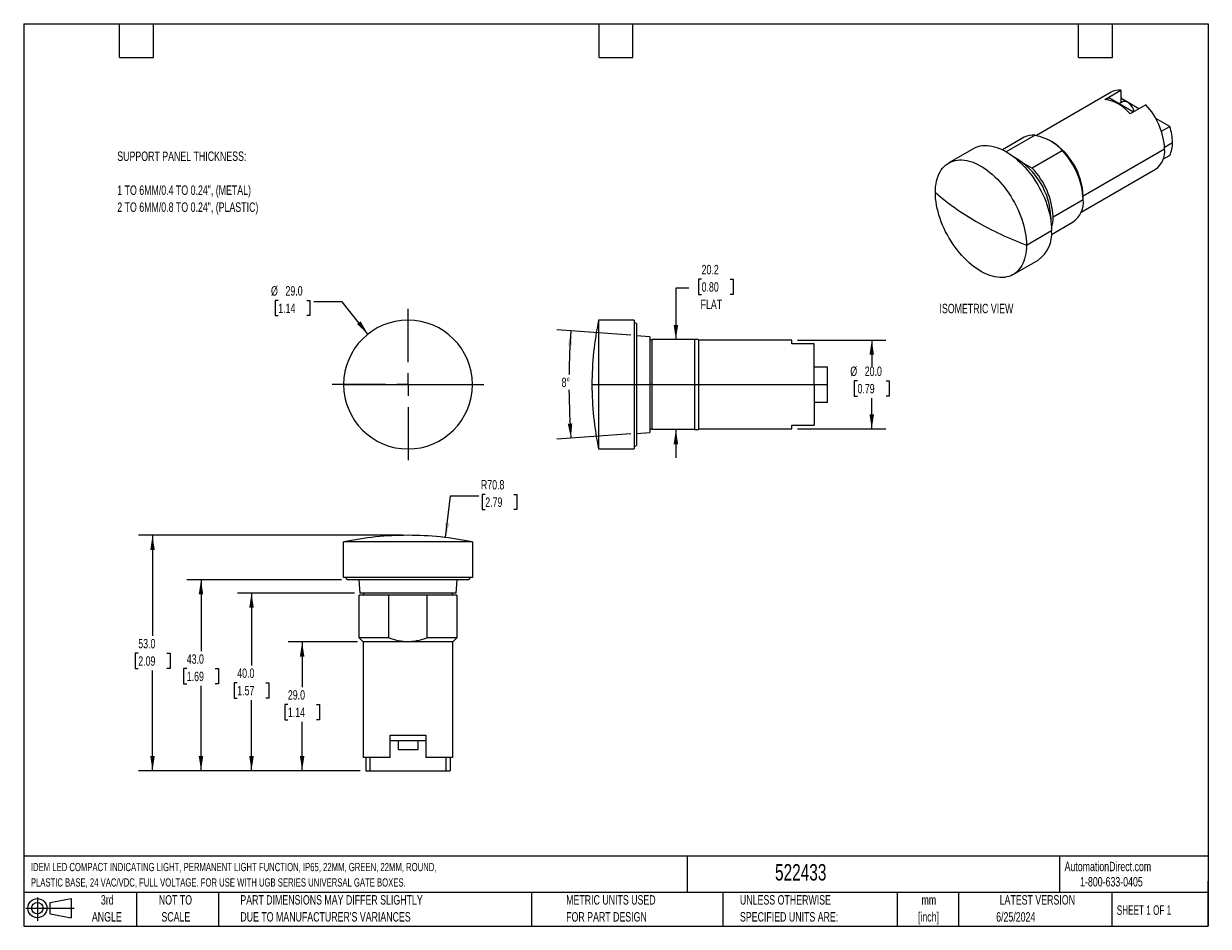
# Model space of a CAD drawing. Header units: millimetres. Extents: x 6 to 273, y 6 to 210.
import ezdxf

# ---------------------------------------------------------------- set-up
doc = ezdxf.new("R2010")
doc.units = ezdxf.units.MM
doc.linetypes.add('CENTERX2', pattern=[20.32, 12.7, -2.54, 2.54, -2.54])
doc.layers.add('CENTER', color=40, linetype='CENTERX2')
doc.layers.add('DIMENSIONS', color=140, linetype='Continuous', lineweight=25)
doc.layers.add('TEXT', color=140, linetype='Continuous', lineweight=25)
doc.styles.add('SLDTEXTSTYLE0', font='TXT', dxfattribs={"width": 0.7})
doc.styles.add('SLDTEXTSTYLE1', font='TXT', dxfattribs={"width": 0.65})
doc.dimstyles.new('SLDDIMSTYLE0', dxfattribs={"dimtxt": 2.158008, "dimasz": 3.302, "dimexe": 0, "dimexo": 0.0625, "dimgap": 0.539502, "dimtad": 0, "dimtih": 1, "dimtoh": 1, "dimrnd": 1e-09, "dimzin": 4, "dimdsep": 46, "dimtxsty": 'SLDTEXTSTYLE0', "dimsah": 1, "dimcen": 0, "dimadec": 0, "dimazin": 1, "dimtfac": 1, "dimtofl": 0, "dimtmove": 0, "dimatfit": 3, "dimfxl": 0, "dimfrac": 2, "dimtolj": 1, "dimtzin": 12, "dimarcsym": 0})
doc.dimstyles.new('SLDDIMSTYLE1', dxfattribs={"dimtxt": 2.158008, "dimasz": 3.302, "dimexe": 0, "dimexo": 0.0625, "dimgap": 0.539502, "dimtad": 0, "dimtih": 1, "dimtoh": 1, "dimdec": 4, "dimzin": 12, "dimdsep": 46, "dimtxsty": 'SLDTEXTSTYLE0', "dimsah": 1, "dimcen": 0.09, "dimadec": 0, "dimazin": 3, "dimtfac": 1, "dimtdec": 0, "dimtofl": 0, "dimtmove": 0, "dimatfit": 3, "dimfxl": 0, "dimfrac": 2, "dimtolj": 1, "dimtzin": 12, "dimarcsym": 0})
doc.dimstyles.new('SLDDIMSTYLE2', dxfattribs={"dimtxt": 2.158008, "dimasz": 3.302, "dimexe": 0, "dimexo": 0.0625, "dimgap": 0.539502, "dimtad": 0, "dimtih": 1, "dimtoh": 1, "dimrnd": 1e-09, "dimzin": 12, "dimdsep": 46, "dimtxsty": 'SLDTEXTSTYLE0', "dimsah": 1, "dimcen": 0.09, "dimadec": 0, "dimazin": 3, "dimtfac": 1, "dimtmove": 0, "dimatfit": 0, "dimfxl": 0, "dimfrac": 2, "dimtolj": 1, "dimtzin": 12, "dimarcsym": 0})
doc.dimstyles.new('SLDDIMSTYLE3', dxfattribs={"dimtxt": 2.158008, "dimasz": 3.302, "dimexe": 0, "dimexo": 0.0625, "dimgap": 0.539502, "dimtad": 0, "dimtih": 1, "dimtoh": 1, "dimrnd": 1e-09, "dimzin": 4, "dimdsep": 46, "dimtxsty": 'SLDTEXTSTYLE0', "dimsah": 1, "dimcen": 0.09, "dimadec": 0, "dimazin": 1, "dimtfac": 1, "dimtofl": 0, "dimtmove": 0, "dimatfit": 3, "dimfxl": 0, "dimfrac": 2, "dimtolj": 1, "dimtzin": 12, "dimarcsym": 0})
doc.dimstyles.new('SLDDIMSTYLE4', dxfattribs={"dimtxt": 2.158008, "dimasz": 3.302, "dimexe": 0, "dimexo": 0.0625, "dimgap": 0.539502, "dimtad": 0, "dimtih": 1, "dimtoh": 1, "dimrnd": 1e-09, "dimzin": 12, "dimdsep": 46, "dimtxsty": 'SLDTEXTSTYLE0', "dimsah": 1, "dimcen": 0, "dimadec": 0, "dimazin": 3, "dimtfac": 1, "dimtofl": 0, "dimtmove": 0, "dimatfit": 3, "dimfxl": 0, "dimfrac": 2, "dimtolj": 1, "dimtzin": 12, "dimarcsym": 0})

# ---------------------------------------------------------------- blocks, each defined once
blk = doc.blocks.new('Block11')
at = {"color": 7, "linetype": 'Continuous', "lineweight": 18}
for p, q in [((0, 2.88), (10.87, 2.88)), ((2.59, 5.31), (2.59, 0)), ((5.48, 4.17), (10.18, 5.03)), ((5.48, 1.6), (5.48, 4.17)), ((10.18, 5.03), (10.18, 0.73)), ((5.48, 1.6), (10.18, 0.73))]:
    blk.add_line(p, q, dxfattribs=at)
for radius in [2.15, 1.29]:
    blk.add_circle((2.59, 2.88), radius, dxfattribs=at)
blk = doc.blocks.new('Block12')
at = {"color": 7, "linetype": 'Continuous'}
blk.add_blockref('Block11', (0, 0), dxfattribs=at)
blk = doc.blocks.new('_D')
at = {"layer": 'DIMENSIONS'}
for p, q in [((63.66, 147.25), (62.94, 147.25)), ((62.94, 147.25), (62.94, 143.82)), ((70.07, 147.25), (70.8, 147.25)), ((70.8, 147.25), (70.8, 143.82)), ((78.05, 146.95), (71.7, 146.95)), ((83.85, 139.66), (78.05, 146.95)), ((62.94, 143.82), (63.66, 143.82)), ((70.8, 143.82), (70.07, 143.82))]:
    blk.add_line(p, q, dxfattribs=at)
blk.add_solid([(83.85, 139.66), (82.19, 142.56), (81.4, 141.92)], dxfattribs=at)
at = {"layer": 'DIMENSIONS', "char_height": 2.117, "attachment_point": 1, "style": 'SLDTEXTSTYLE0'}
for s, insert in [('%%c', (62.03, 150.46)), ('29.0', (65.29, 150.46)), ('1.14', (63.66, 146.55))]:
    blk.add_mtext(s, dxfattribs=dict(at, insert=insert))
blk = doc.blocks.new('SW_CENTERMARKSYMBOL_0')
at = {"layer": 'CENTER', "color": 0}
for p, q in [((0, 5.08), (0, 17.04)), ((-5.08, 0), (-17.04, 0)), ((0, 0), (-2.54, 0)), ((0, 0), (0, 2.54)), ((0, 0), (0, -2.54)), ((0, 0), (2.54, 0)), ((5.08, 0), (17.04, 0)), ((0, -5.08), (0, -17.04))]:
    blk.add_line(p, q, dxfattribs=at)
blk = doc.blocks.new('_D_1')
at = {"layer": 'DIMENSIONS'}
for p, q in [((143.01, 139.4), (126.39, 140.62)), ((143.01, 117.21), (126.39, 115.99))]:
    blk.add_line(p, q, dxfattribs=at)
for start, end in [(175.8058, 179.2168), (180.4066, 184.1942)]:
    blk.add_arc((294.28, 128.31), 165.17, start, end, dxfattribs=at)
for points in [[(129.56, 140.39), (128.84, 137.12), (129.85, 137.06)], [(129.56, 116.23), (129.85, 119.55), (128.84, 119.49)]]:
    blk.add_solid(points, dxfattribs=at)
at = {"layer": 'DIMENSIONS', "insert": (127.45, 129.86), "char_height": 2.117, "attachment_point": 1, "style": 'SLDTEXTSTYLE0'}
blk.add_mtext('8°', dxfattribs=at)
blk = doc.blocks.new('_D_2')
at = {"layer": 'DIMENSIONS'}
for p, q in [((158.97, 152.04), (158.25, 152.04)), ((158.25, 152.04), (158.25, 148.61)), ((165.39, 152.04), (166.11, 152.04)), ((166.11, 152.04), (166.11, 148.61)), ((156.08, 150.02), (153.18, 150.02)), ((153.18, 150.02), (153.18, 138.43)), ((158.25, 148.61), (158.97, 148.61)), ((166.11, 148.61), (165.39, 148.61)), ((153.18, 118.19), (153.18, 111.84))]:
    blk.add_line(p, q, dxfattribs=at)
for points in [[(153.18, 138.43), (153.69, 141.73), (152.67, 141.73)], [(153.18, 118.19), (152.67, 114.89), (153.69, 114.89)]]:
    blk.add_solid(points, dxfattribs=at)
at = {"layer": 'DIMENSIONS', "char_height": 2.117, "attachment_point": 1, "style": 'SLDTEXTSTYLE0'}
for s, insert in [('20.2', (158.97, 155.25)), ('0.80', (158.97, 151.34)), ('FLAT', (158.75, 147.43))]:
    blk.add_mtext(s, dxfattribs=dict(at, insert=insert))
blk = doc.blocks.new('_D_3')
at = {"layer": 'DIMENSIONS'}
for p, q in [((180.55, 138.31), (200.46, 138.31)), ((197.28, 138.31), (197.28, 132.46)), ((194.07, 129.15), (193.35, 129.15)), ((193.35, 129.15), (193.35, 125.72)), ((200.49, 129.15), (201.21, 129.15)), ((201.21, 129.15), (201.21, 125.72)), ((193.35, 125.72), (194.07, 125.72)), ((201.21, 125.72), (200.49, 125.72)), ((197.28, 118.31), (197.28, 125.24)), ((180.55, 118.31), (200.46, 118.31))]:
    blk.add_line(p, q, dxfattribs=at)
for points in [[(197.28, 138.31), (196.77, 135.01), (197.79, 135.01)], [(197.28, 118.31), (197.79, 121.61), (196.77, 121.61)]]:
    blk.add_solid(points, dxfattribs=at)
at = {"layer": 'DIMENSIONS', "char_height": 2.117, "attachment_point": 1, "style": 'SLDTEXTSTYLE0'}
for s, insert in [('%%c', (192.45, 132.37)), ('20.0', (195.7, 132.37)), ('0.79', (194.07, 128.45))]:
    blk.add_mtext(s, dxfattribs=dict(at, insert=insert))
blk = doc.blocks.new('_D_4')
at = {"layer": 'DIMENSIONS'}
for p, q in [((81.52, 70.37), (65.86, 70.37)), ((69.04, 70.37), (69.04, 60.2)), ((65.83, 56.29), (65.11, 56.29)), ((65.11, 56.29), (65.11, 52.86)), ((72.24, 56.29), (72.97, 56.29)), ((72.97, 56.29), (72.97, 52.86)), ((65.11, 52.86), (65.83, 52.86)), ((69.04, 41.37), (69.04, 52.38)), ((72.97, 52.86), (72.24, 52.86)), ((82.1, 41.37), (65.86, 41.37))]:
    blk.add_line(p, q, dxfattribs=at)
for points in [[(69.04, 70.37), (68.53, 67.07), (69.55, 67.07)], [(69.04, 41.37), (69.55, 44.67), (68.53, 44.67)]]:
    blk.add_solid(points, dxfattribs=at)
at = {"layer": 'DIMENSIONS', "char_height": 2.117, "attachment_point": 1, "style": 'SLDTEXTSTYLE0'}
for s, insert in [('29.0', (65.83, 59.5)), ('1.14', (65.83, 55.59))]:
    blk.add_mtext(s, dxfattribs=dict(at, insert=insert))
blk = doc.blocks.new('_D_5')
at = {"layer": 'DIMENSIONS'}
for p, q in [((80.82, 81.37), (54.46, 81.37)), ((57.64, 81.37), (57.64, 65.09)), ((54.43, 61.17), (53.71, 61.17)), ((53.71, 61.17), (53.71, 57.74)), ((60.84, 61.17), (61.57, 61.17)), ((61.57, 61.17), (61.57, 57.74)), ((53.71, 57.74), (54.43, 57.74)), ((57.64, 41.37), (57.64, 57.26)), ((61.57, 57.74), (60.84, 57.74)), ((82.1, 41.37), (54.46, 41.37))]:
    blk.add_line(p, q, dxfattribs=at)
for points in [[(57.64, 81.37), (57.13, 78.07), (58.15, 78.07)], [(57.64, 41.37), (58.15, 44.67), (57.13, 44.67)]]:
    blk.add_solid(points, dxfattribs=at)
at = {"layer": 'DIMENSIONS', "char_height": 2.117, "attachment_point": 1, "style": 'SLDTEXTSTYLE0'}
for s, insert in [('40.0', (54.43, 64.39)), ('1.57', (54.43, 60.47))]:
    blk.add_mtext(s, dxfattribs=dict(at, insert=insert))
blk = doc.blocks.new('_D_6')
at = {"layer": 'DIMENSIONS'}
for p, q in [((77.88, 84.37), (43.09, 84.37)), ((46.27, 84.37), (46.27, 68.29)), ((43.06, 64.37), (42.33, 64.37)), ((42.33, 64.37), (42.33, 60.94)), ((49.47, 64.37), (50.2, 64.37)), ((50.2, 64.37), (50.2, 60.94)), ((42.33, 60.94), (43.06, 60.94)), ((46.27, 41.37), (46.27, 60.46)), ((50.2, 60.94), (49.47, 60.94)), ((82.1, 41.37), (43.09, 41.37))]:
    blk.add_line(p, q, dxfattribs=at)
for points in [[(46.27, 84.37), (45.76, 81.07), (46.77, 81.07)], [(46.27, 41.37), (46.77, 44.67), (45.76, 44.67)]]:
    blk.add_solid(points, dxfattribs=at)
at = {"layer": 'DIMENSIONS', "char_height": 2.117, "attachment_point": 1, "style": 'SLDTEXTSTYLE0'}
for s, insert in [('43.0', (43.06, 67.58)), ('1.69', (43.06, 63.67))]:
    blk.add_mtext(s, dxfattribs=dict(at, insert=insert))
blk = doc.blocks.new('_D_7')
at = {"layer": 'DIMENSIONS'}
for p, q in [((91.6, 94.37), (32.18, 94.37)), ((35.35, 94.37), (35.35, 71.74)), ((32.15, 67.83), (31.42, 67.83)), ((31.42, 67.83), (31.42, 64.4)), ((38.56, 67.83), (39.29, 67.83)), ((39.29, 67.83), (39.29, 64.4)), ((31.42, 64.4), (32.15, 64.4)), ((39.29, 64.4), (38.56, 64.4)), ((35.35, 41.37), (35.35, 63.91)), ((82.1, 41.37), (32.18, 41.37))]:
    blk.add_line(p, q, dxfattribs=at)
for points in [[(35.35, 94.37), (34.85, 91.07), (35.86, 91.07)], [(35.35, 41.37), (35.86, 44.67), (34.85, 44.67)]]:
    blk.add_solid(points, dxfattribs=at)
at = {"layer": 'DIMENSIONS', "char_height": 2.117, "attachment_point": 1, "style": 'SLDTEXTSTYLE0'}
for s, insert in [('53.0', (32.15, 71.04)), ('2.09', (32.15, 67.13))]:
    blk.add_mtext(s, dxfattribs=dict(at, insert=insert))
blk = doc.blocks.new('_D_8')
at = {"layer": 'DIMENSIONS'}
for p, q in [((101.33, 93.86), (102.47, 103.29)), ((102.47, 103.29), (108.82, 103.29)), ((110.27, 103.59), (109.54, 103.59)), ((109.54, 103.59), (109.54, 100.17)), ((116.68, 103.59), (117.41, 103.59)), ((117.41, 103.59), (117.41, 100.17)), ((109.54, 100.17), (110.27, 100.17)), ((117.41, 100.17), (116.68, 100.17))]:
    blk.add_line(p, q, dxfattribs=at)
blk.add_solid([(101.33, 93.86), (102.23, 97.08), (101.22, 97.2)], dxfattribs=at)
at = {"layer": 'DIMENSIONS', "char_height": 2.117, "attachment_point": 1, "style": 'SLDTEXTSTYLE0'}
for s, insert in [('R70.8', (109.29, 106.81)), ('2.79', (110.27, 102.89))]:
    blk.add_mtext(s, dxfattribs=dict(at, insert=insert))

msp = doc.modelspace()

# ---------------------------------------------------------------- linework, layer by layer
for p, q in [((251.14939, 194.09797), (234.34212, 184.39534)), ((249.78502, 192.51299), (253.32055, 194.55401)), ((249.98581, 192.49405), (250.63355, 192.86799)), ((256.1736, 189.66978), (250.63355, 192.86799)), ((253.32055, 194.55401), (253.32055, 191.71018)), ((257.44582, 190.40422), (253.32055, 192.78568)), ((253.75128, 191.95884), (252.97985, 191.5135)), ((258.97741, 191.28838), (255.44187, 189.24736)), ((264.36333, 186.41082), (261.19907, 188.23751)), ((234.06526, 184.47183), (227.56026, 180.71657)), ((262.50735, 185.33939), (264.36333, 186.41082)), ((220.26175, 181.46292), (214.60489, 178.19729)), ((231.61411, 183.97516), (226.7356, 181.15886)), ((237.76536, 183.05424), (237.73708, 183.07057)), ((263.21162, 181.75878), (264.98782, 182.78415)), ((240.16208, 180.95221), (233.38799, 177.04161)), ((244.89162, 170.77466), (263.22005, 181.35544)), ((264.36333, 179.8785), (262.8684, 179.01549)), ((231.29479, 178.24999), (233.38799, 177.04161)), ((244.40473, 167.11098), (261.14857, 176.77699)), ((244.89184, 169.95838), (244.89184, 170.70948)), ((238.11776, 166.04779), (244.89184, 169.95838)), ((237.49167, 165.85527), (237.60864, 165.93349)), ((232.10735, 159.72062), (237.76421, 162.98626)), ((237.7347, 162.10578), (242.61322, 164.92209)), ((229.10371, 153.08187), (234.76057, 156.34751)), ((143.78085, 142.80705), (135.78085, 142.80705)), ((135.78085, 142.80705), (135.78085, 128.30705)), ((143.78085, 142.80705), (143.78085, 128.30705)), ((144.28085, 142.02705), (143.78085, 142.30705)), ((144.28085, 142.02705), (144.28085, 128.30705)), ((147.28085, 139.08705), (144.28085, 139.30705)), ((147.28085, 139.08705), (147.28085, 128.30705)), ((147.78085, 138.30705), (147.28085, 138.30705)), ((147.78085, 138.42705), (147.78085, 128.30705)), ((157.36085, 138.42705), (147.78085, 138.42705)), ((157.36085, 138.42705), (157.36085, 128.30705)), ((158.28085, 138.38705), (158.24085, 138.42705)), ((158.28085, 138.38705), (158.28085, 128.30705)), ((179.28085, 138.30705), (158.28085, 138.30705)), ((179.28085, 137.4722), (179.28085, 138.30705)), ((184.28085, 137.4722), (179.28085, 137.4722)), ((184.28085, 128.30705), (184.28085, 137.4722)), ((184.28085, 132.30705), (187.28085, 132.30705)), ((187.28085, 128.30705), (187.28085, 132.30705)), ((78.37488, 128.30705), (92.87488, 128.30705)), ((92.87488, 128.30705), (107.37488, 128.30705)), ((134.28085, 128.30705), (135.78085, 128.30705)), ((135.78085, 128.30705), (135.78085, 113.80705)), ((135.78085, 128.30705), (143.78085, 128.30705)), ((143.78085, 128.30705), (143.78085, 113.80705)), ((143.78085, 128.30705), (144.28085, 128.30705)), ((144.28085, 128.30705), (144.28085, 114.58705)), ((144.28085, 128.30705), (147.28085, 128.30705)), ((147.28085, 128.30705), (147.28085, 117.52705)), ((147.78085, 128.30705), (147.28085, 128.30705)), ((147.78085, 128.30705), (157.36085, 128.30705)), ((147.78085, 128.30705), (147.78085, 118.18705)), ((157.36085, 128.30705), (158.28085, 128.30705)), ((157.36085, 128.30705), (157.36085, 118.18705)), ((158.28085, 128.30705), (158.28085, 118.22705)), ((158.28085, 128.30705), (184.28085, 128.30705)), ((184.28085, 128.30705), (184.28085, 119.14189)), ((184.28085, 128.30705), (187.28085, 128.30705)), ((187.28085, 124.30705), (187.28085, 128.30705)), ((187.28085, 124.30705), (184.28085, 124.30705)), ((144.28085, 117.30705), (147.28085, 117.52705)), ((147.28085, 118.30705), (147.78085, 118.30705)), ((157.36085, 118.18705), (147.78085, 118.18705)), ((158.24085, 118.18705), (158.28085, 118.22705)), ((158.28085, 118.30705), (179.28085, 118.30705)), ((179.28085, 119.14189), (184.28085, 119.14189)), ((179.28085, 118.30705), (179.28085, 119.14189)), ((135.78085, 113.80705), (143.78085, 113.80705)), ((143.78085, 114.30705), (144.28085, 114.58705)), ((107.37488, 92.86924), (78.37488, 92.86924)), ((78.37488, 84.86924), (78.37488, 92.86924)), ((107.37488, 92.86924), (107.37488, 84.86924)), ((107.37488, 84.86924), (78.37488, 84.86924)), ((79.15488, 84.36924), (78.87488, 84.86924)), ((106.59488, 84.36924), (79.15488, 84.36924)), ((82.09488, 81.36924), (81.87488, 84.36924)), ((103.87488, 84.36924), (103.65488, 81.36924)), ((106.87488, 84.86924), (106.59488, 84.36924)), ((81.87488, 71.28924), (81.87488, 80.86924)), ((88.56377, 80.86924), (81.87488, 80.86924)), ((103.65488, 81.36924), (82.09488, 81.36924)), ((82.87488, 81.36924), (82.87488, 80.86924)), ((88.56377, 71.28924), (88.56377, 80.86924)), ((97.18598, 80.86924), (88.56377, 80.86924)), ((103.87488, 80.86924), (97.18598, 80.86924)), ((97.18598, 71.28924), (97.18598, 80.86924)), ((102.87488, 80.86924), (102.87488, 81.36924)), ((103.87488, 80.86924), (103.87488, 71.28924)), ((82.79488, 70.36924), (81.87488, 71.28924)), ((88.56377, 71.28924), (81.87488, 71.28924)), ((102.95488, 70.36924), (82.79488, 70.36924)), ((82.87488, 44.36924), (82.87488, 70.36924)), ((103.87488, 71.28924), (97.18598, 71.28924)), ((102.87488, 70.36924), (102.87488, 44.36924)), ((103.87488, 71.28924), (102.95488, 70.36924)), ((88.87488, 49.36924), (96.87488, 49.36924)), ((88.87488, 44.36924), (88.87488, 49.36924)), ((88.87488, 48.16924), (96.87488, 48.16924)), ((90.62488, 48.16924), (90.62488, 46.16924)), ((95.12488, 46.16924), (95.12488, 48.16924)), ((96.87488, 49.36924), (96.87488, 44.36924)), ((90.62488, 46.16924), (95.12488, 46.16924)), ((88.87488, 44.36924), (82.87488, 44.36924)), ((83.37488, 44.36924), (83.37488, 41.36924)), ((84.25803, 44.36924), (84.25803, 41.36924)), ((102.87488, 44.36924), (96.87488, 44.36924)), ((101.49172, 41.36924), (101.49172, 44.36924)), ((102.37488, 44.36924), (102.37488, 41.36924)), ((83.37488, 41.36924), (84.25803, 41.36924)), ((84.25803, 41.36924), (101.49172, 41.36924)), ((101.49172, 41.36924), (102.37488, 41.36924))]:
    msp.add_line(p, q)
at = {"flags": 128}
for points in [[(256.36929, 189.78275), (256.30962, 189.97986), (256.19073, 190.2863), (256.04247, 190.58657), (255.86816, 190.87397), (255.67168, 191.14207), (255.45744, 191.38489), (255.23022, 191.597), (254.99508, 191.77367), (254.75729, 191.91094), (254.52216, 192.00576), (254.29494, 192.05599), (254.08069, 192.06053), (253.88422, 192.01927), (253.75128, 191.95884)], [(220.26175, 181.46292), (220.36542, 181.52109), (220.79684, 181.72926), (221.25015, 181.89561), (221.72389, 182.01959), (222.21651, 182.10079), (222.72639, 182.13894), (223.25189, 182.13394), (223.79127, 182.08578), (224.34279, 181.99463), (224.90464, 181.86079), (225.475, 181.68469), (226.052, 181.4669), (226.63375, 181.20814), (227.21837, 180.90925), (227.80394, 180.57121), (228.38856, 180.19511), (228.97032, 179.78219), (229.54731, 179.33379), (230.11767, 178.85137), (230.67952, 178.33651), (231.23104, 177.79089), (231.77043, 177.21629), (232.29592, 176.61458), (232.8058, 175.98772), (233.29842, 175.33775), (233.77216, 174.66681), (234.22548, 173.97708), (234.65689, 173.2708), (235.065, 172.55028), (235.44847, 171.81787), (235.80605, 171.07596), (236.13657, 170.32697), (236.43896, 169.57334), (236.71223, 168.81754), (236.95548, 168.06202), (237.16793, 167.30925), (237.34888, 166.56168), (237.49775, 165.82176), (237.61404, 165.0919), (237.69737, 164.37448), (237.74748, 163.67183), (237.76421, 162.98626)], [(211.60125, 171.55854), (211.61798, 172.22481), (211.66809, 172.8696), (211.75142, 173.49081), (211.86771, 174.0864), (212.01657, 174.65445), (212.19753, 175.19309), (212.40998, 175.70057), (212.65323, 176.17523), (212.9265, 176.61553), (213.22889, 177.02003), (213.55941, 177.3874), (213.91699, 177.71646), (214.30046, 178.00613), (214.70857, 178.25545), (215.13998, 178.46363), (215.5933, 178.62998), (216.06704, 178.75395), (216.55965, 178.83515), (217.06954, 178.87331), (217.59503, 178.8683), (218.13442, 178.82015), (218.68594, 178.729), (219.24779, 178.59515), (219.81814, 178.41905), (220.39514, 178.20127), (220.9769, 177.94251), (221.56152, 177.64362), (222.14709, 177.30557), (222.73171, 176.92948), (223.31346, 176.51656), (223.89046, 176.06816), (224.46082, 175.58574), (225.02267, 175.07088), (225.57419, 174.52526), (226.11357, 173.95066), (226.63907, 173.34894), (227.14895, 172.72208), (227.64157, 172.07212), (228.1153, 171.40118), (228.56862, 170.71144), (229.00004, 170.00516), (229.40814, 169.28464), (229.79161, 168.55224), (230.14919, 167.81033), (230.47972, 167.06134), (230.7821, 166.30771), (231.05537, 165.55191), (231.29863, 164.79638), (231.51108, 164.04362), (231.69203, 163.29605), (231.84089, 162.55613), (231.95718, 161.82627), (232.04052, 161.10884), (232.09063, 160.4062), (232.10735, 159.72062)], [(232.10735, 159.72062), (232.09063, 159.05435), (232.04052, 158.40956), (231.95718, 157.78836), (231.84089, 157.19276), (231.69203, 156.62471), (231.51108, 156.08607), (231.29863, 155.57859), (231.05537, 155.10393), (230.7821, 154.66363), (230.47972, 154.25913), (230.14919, 153.89176), (229.79161, 153.5627), (229.40814, 153.27304), (229.00004, 153.02371), (228.56862, 152.81553), (228.1153, 152.64918), (227.64157, 152.52521), (227.14895, 152.44401), (226.63907, 152.40585), (226.11357, 152.41086), (225.57419, 152.45901), (225.02267, 152.55016), (224.46082, 152.68401), (223.89046, 152.86011), (223.31346, 153.0779), (222.73171, 153.33666), (222.14709, 153.63555), (221.56152, 153.97359), (220.9769, 154.34969), (220.39514, 154.76261), (219.81814, 155.21101), (219.24779, 155.69342), (218.68594, 156.20828), (218.13442, 156.7539), (217.59503, 157.32851), (217.06954, 157.93022), (216.55965, 158.55708), (216.06704, 159.20704), (215.5933, 159.87798), (215.13998, 160.56772), (214.70857, 161.274), (214.30046, 161.99452), (213.91699, 162.72693), (213.55941, 163.46884), (213.22889, 164.21782), (212.9265, 164.97145), (212.65323, 165.72726), (212.40998, 166.48278), (212.19753, 167.23555), (212.01657, 167.98311), (211.86771, 168.72303), (211.75142, 169.45289), (211.66809, 170.17032), (211.61798, 170.87296), (211.60125, 171.55854)], [(237.60864, 165.93349), (237.59232, 165.36721), (237.58687, 165.28119)]]:
    msp.add_lwpolyline(points, dxfattribs=at)
for centre, radius, start, end in [((248.29392, 183.39772), 9.23643, 39.2957075, 80.7096691), ((252.9674, 190.83904), 3.73172, 84.5695832, 119.1551707), ((247.66761, 180.5851), 15.5715, 2.835629, 43.4217598), ((233.62378, 180.35385), 4.14158, 83.8807913, 119.028244), ((253.15523, 182.61377), 11.83382, 0.8249664, 18.7152221), ((229.44171, 170.0197), 15.46553, 2.5563023, 57.4383212), ((258.7086, 182.61375), 6.28153, 334.1864419, 1.5544786), ((221.35213, 165.31106), 16.26842, 2.1926813, 60.3038895), ((227.81328, 169.12518), 17.09887, 2.7930506, 43.7636366), ((258.25028, 180.84613), 4.9958, 305.460857, 5.8513234), ((221.0392, 165.21458), 17.09887, 2.7930506, 43.7636366), ((248.90245, 214.32336), 56.74689, 228.9037542, 240.3080524), ((239.47664, 169.37482), 5.44656, 305.1615282, 6.1506522), ((230.10335, 165.93309), 8.01522, 342.6336783, 0.8199075), ((259.11431, 232.01273), 77.17204, 240.2272311, 249.5152686), ((230.51368, 162.26782), 7.28603, 305.6534003, 5.6587801), ((92.87488, 128.30705), 14.5, 0, 180), ((205.11419, 128.30705), 70.83333, 168.1877178, 180), ((92.87488, 128.30705), 14.5, 180, 0), ((205.11419, 128.30705), 70.83333, 180, 191.8122822), ((92.87488, 23.5359), 70.83333, 90, 101.8122822), ((92.87488, 23.5359), 70.83333, 78.1877178, 90)]:
    msp.add_arc(centre, radius, start, end)
for points, knots in [([(234.06526, 184.47183), (234.74623, 184.30009), (235.39889, 184.10317), (236.32113, 183.75729), (236.61907, 183.63357), (237.19367, 183.36719), (237.47172, 183.22372), (238.2613, 182.76803), (238.71913, 182.43627), (239.51985, 181.72588), (239.86429, 181.34571), (240.16208, 180.95221)], [0, 0, 0, 0, 0.25, 0.25, 0.375, 0.375, 0.5, 0.5, 0.75, 0.75, 1, 1, 1, 1]), ([(158.23334, 138.42705), (158.22994, 138.42705), (158.22236, 138.42705), (158.09438, 138.42705), (157.87331, 138.42705), (157.61514, 138.42705), (157.42699, 138.42705), (157.36085, 138.42705)], [0, 0, 0, 0, 0.182853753, 0.40797831, 0.640822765, 0.873739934, 1, 1, 1, 1]), ([(157.36085, 118.18705), (157.4816, 118.18705), (157.72305, 118.18705), (157.99738, 118.18705), (158.17444, 118.18705), (158.25154, 118.18705), (158.23568, 118.18705), (158.23334, 118.18705)], [0, 0, 0, 0, 0.235891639, 0.47171028, 0.714762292, 0.957753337, 1, 1, 1, 1]), ([(97.18598, 71.28924), (96.4941, 71.01808), (95.7914, 70.79777), (94.71561, 70.56931), (94.35339, 70.51019), (93.62081, 70.43016), (93.24846, 70.40929), (92.13198, 70.40913), (91.40188, 70.49176), (89.96556, 70.79571), (89.25633, 71.01781), (88.56377, 71.28924)], [0, 0, 0, 0, 0.25, 0.25, 0.375, 0.375, 0.5, 0.5, 0.75, 0.75, 1, 1, 1, 1])]:
    msp.add_open_spline(points, degree=3, knots=knots)
at = {"layer": 'TEXT'}
for p, q in [((6.35, 209.55), (273.05, 209.55)), ((6.35, 209.55), (6.35, 6.35)), ((27.94, 201.93), (27.94, 209.55)), ((35.56, 201.93), (35.56, 209.55)), ((135.89, 201.93), (135.89, 209.55)), ((143.51, 201.93), (143.51, 209.55)), ((243.84, 201.93), (243.84, 209.55)), ((251.46, 201.93), (251.46, 209.55)), ((273.05, 209.55), (273.05, 6.35)), ((27.94, 201.93), (35.56, 201.93)), ((135.89, 201.93), (143.51, 201.93)), ((243.84, 201.93), (251.46, 201.93)), ((273.05, 22.12611), (6.35, 22.12611)), ((155.7589, 22.12611), (155.7589, 13.97)), ((239.57538, 22.12611), (239.57538, 13.97)), ((273.05, 6.35), (273.05, 16.51)), ((273.05, 13.97), (6.35, 13.97)), ((31.75, 13.97), (31.75, 6.35)), ((50.21163, 13.97), (50.21163, 6.35)), ((120.64648, 13.97), (120.64648, 6.35)), ((163.78018, 13.97), (163.78018, 6.35)), ((203.0243, 13.97), (203.0243, 6.35)), ((216.8121, 13.97), (216.8121, 6.35)), ((251.34875, 13.97), (251.34875, 6.35)), ((6.35, 6.35), (273.05, 6.35))]:
    msp.add_line(p, q, dxfattribs=at)

# ---------------------------------------------------------------- block references
at = {"layer": 'CENTER'}
msp.add_blockref('SW_CENTERMARKSYMBOL_0', (92.87488, 128.30705), dxfattribs=at)
at = {"layer": 'TEXT'}
msp.add_blockref('Block12', (6.83794, 7.55386), dxfattribs=at)

# ---------------------------------------------------------------- texts
at = {"color": 179, "linetype": 'Continuous', "lineweight": 18, "char_height": 2.1166667, "attachment_point": 1, "style": 'SLDTEXTSTYLE0'}
for s, insert in [('AutomationDirect.com', (240.69496, 20.87653)), ('1-800-633-0405', (244.19158, 17.43702))]:
    msp.add_mtext(s, dxfattribs=dict(at, insert=insert))
at = {"layer": 'DIMENSIONS', "char_height": 2.1166667, "attachment_point": 1, "style": 'SLDTEXTSTYLE0'}
for s, insert in [('SUPPORT PANEL THICKNESS:', (27.41958, 180.775)), ('1 TO 6MM/0.4 TO 0.24", (METAL)', (27.41958, 173.13056)), ('2 TO 6MM/0.8 TO 0.24", (PLASTIC)', (27.41958, 169.30833)), ('ISOMETRIC VIEW', (212.53299, 146.48945))]:
    msp.add_mtext(s, dxfattribs=dict(at, insert=insert))
at = {"layer": 'TEXT'}
for s, insert, char_height, attachment_point, style in [('IDEM LED COMPACT INDICATING LIGHT, PERMANENT LIGHT FUNCTION, IP65, 22MM, GREEN, 22MM, ROUND,', (7.96573, 20.62023), 1.8520833, 1, 'SLDTEXTSTYLE0'), ('522433', (175.5018, 20.36438), 3.704167, 1, 'SLDTEXTSTYLE0'), ('PLASTIC BASE, 24 VAC/VDC, FULL VOLTAGE. FOR USE WITH UGB SERIES UNIVERSAL GATE BOXES.', (7.96573, 17.15078), 1.8520833, 1, 'SLDTEXTSTYLE0'), ('3rd', (25.16245, 13.36399), 2.116667, 2, 'SLDTEXTSTYLE0'), ('NOT TO', (40.51577, 13.36399), 2.116667, 2, 'SLDTEXTSTYLE0'), ('PART DIMENSIONS MAY DIFFER SLIGHTLY', (55.11928, 13.36399), 2.1166667, 1, 'SLDTEXTSTYLE0'), ('METRIC UNITS USED', (128.47837, 13.36399), 2.1166667, 1, 'SLDTEXTSTYLE0'), ('UNLESS OTHERWISE', (167.60791, 13.36399), 2.1166667, 1, 'SLDTEXTSTYLE0'), ('LATEST VERSION', (234.55213, 13.36399), 2.1166667, 2, 'SLDTEXTSTYLE0'), ('mm', (210.13037, 13.36129), 2.116667, 2, 'SLDTEXTSTYLE0'), ('SHEET 1 OF 1', (252.44129, 11.05149), 2.1166667, 1, 'SLDTEXTSTYLE1'), ('ANGLE', (25.06495, 9.54177), 2.116667, 2, 'SLDTEXTSTYLE0'), ('SCALE', (40.61205, 9.54177), 2.116667, 2, 'SLDTEXTSTYLE0'), ("DUE TO MANUFACTURER'S VARIANCES", (55.11928, 9.54177), 2.1166667, 1, 'SLDTEXTSTYLE0'), ('FOR PART DESIGN', (128.47837, 9.54177), 2.1166667, 1, 'SLDTEXTSTYLE0'), ('SPECIFIED UNITS ARE:', (167.60791, 9.54177), 2.1166667, 1, 'SLDTEXTSTYLE0'), ('[inch]', (210.04659, 9.53907), 2.116667, 2, 'SLDTEXTSTYLE0'), ('6/25/2024', (229.70149, 9.52754), 2.116667, 2, 'SLDTEXTSTYLE0')]:
    msp.add_mtext(s, dxfattribs=dict(at, insert=insert, char_height=char_height, attachment_point=attachment_point, style=style))

# ---------------------------------------------------------------- dimensions: what is measured, and where the dimension line sits
at = {"layer": 'DIMENSIONS'}
for base, p1, p2, text, dimstyle, picture, middle in [((153.18089, 118.18705), (157.36085, 138.42705), (157.36085, 118.18705), '<>\\PFLAT', 'SLDDIMSTYLE2', '_D_2', (153.18089, 150.02123)), ((197.28085, 118.30705), (179.28085, 138.30705), (179.28085, 118.30705), '%%c<>', 'SLDDIMSTYLE3', '_D_3', (197.28085, 128.8499))]:
    dim = msp.add_linear_dim(base=base, p1=p1, p2=p2, angle=90, text=text, dimstyle=dimstyle, dxfattribs=at)
    dim.commit()
    dim.dimension.update_dxf_attribs({"geometry": picture, "text_midpoint": middle, "dimtype": 160})
dim = msp.add_diameter_dim_2p(p1=(101.90023, 116.95834), p2=(83.84953, 139.65575), dimstyle='SLDDIMSTYLE0', dxfattribs=at)
dim.commit()
dim.dimension.update_dxf_attribs({"geometry": '_D', "text_midpoint": (66.86701, 146.94505), "dimtype": 163})
dim = msp.add_angular_dim_2l(base=(129.26923, 135.47902), line1=((144.28085, 117.30705), (147.28085, 117.52705)), line2=((147.28085, 139.08705), (144.28085, 139.30705)), dimstyle='SLDDIMSTYLE1', dxfattribs=at)
dim.commit()
dim.dimension.update_dxf_attribs({"geometry": '_D_1', "text_midpoint": (129.11434, 128.8499), "dimtype": 162})
dim = msp.add_radius_dim(center=(92.87488, 23.5359), mpoint=(101.33417, 93.8623), dimstyle='SLDDIMSTYLE4', dxfattribs=at)
dim.commit()
dim.dimension.update_dxf_attribs({"geometry": '_D_8', "text_midpoint": (113.47402, 103.29121), "dimtype": 164})
for base, p2, picture, middle in [((35.35444, 94.36924), (92.87488, 94.36924), '_D_7', (35.35444, 67.82744)), ((46.26572, 84.36924), (79.15488, 84.36924), '_D_6', (46.26572, 64.37221)), ((57.63849, 81.36924), (82.09488, 81.36924), '_D_5', (57.63849, 61.17403)), ((69.03843, 70.36924), (82.79488, 70.36924), '_D_4', (69.03843, 56.28834))]:
    dim = msp.add_linear_dim(base=base, p1=(83.37488, 41.36924), p2=p2, angle=90, dimstyle='SLDDIMSTYLE3', dxfattribs=at)
    dim.commit()
    dim.dimension.update_dxf_attribs({"geometry": picture, "text_midpoint": middle, "dimtype": 160})

doc.saveas('drawing.dxf')
